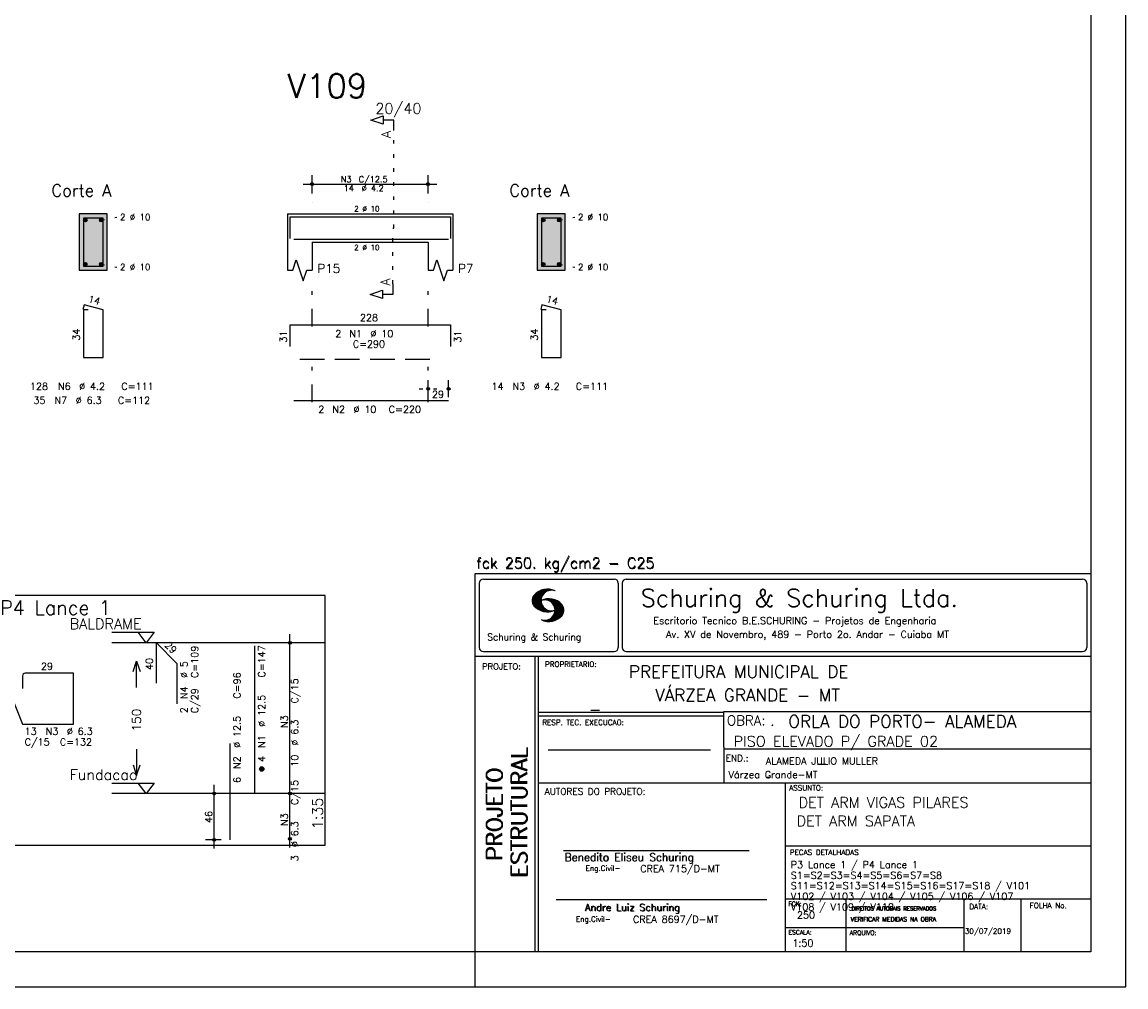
# Model space of a CAD drawing. Extents: x 0 to 84.1, y 0 to 59.4.
# Tile 5 of 7: x 52.7 to 84.1, y 0 to 27.4. Entities that reach past the tile are written whole.
import ezdxf

# ---------------------------------------------------------------- set-up
doc = ezdxf.new("R2010")
doc.units = 0
for name, pattern in [('ESTILO_TQS_0001', [1, 0.7, -0.3]), ('ESTILO_TQS_0002', [0.4, 0.1, -0.3]), ('ESTILO_TQS_0003', [1.5, 0.5, -0.4, 0.1, -0.5])]:
    doc.linetypes.add(name, pattern=pattern)
for name, color, linetype in [('1', 1, 'CONTINUOUS'), ('10', 10, 'CONTINUOUS'), ('2', 2, 'CONTINUOUS'), ('3', 3, 'CONTINUOUS'), ('4', 4, 'CONTINUOUS'), ('6', 6, 'CONTINUOUS'), ('7', 7, 'CONTINUOUS')]:
    doc.layers.add(name, color=color, linetype=linetype)
doc.styles.get("Standard").update_dxf_attribs({"font": 'ROMANS.SHX'})

msp = doc.modelspace()

# ---------------------------------------------------------------- linework, layer by layer
at = {"layer": '1', "linetype": 'ESTILO_TQS_0002'}
for p, q in [((63.285, 21.57093), (63.285, 24.34093)), ((54.965, 21.79593), (55.41, 21.88093)), ((67.985, 21.79593), (68.43, 21.88093)), ((63.26, 19.98593), (63.26, 21.57093)), ((63.26, 21.57093), (63.285, 21.57093)), ((54.965, 20.54593), (55.41, 20.46093)), ((67.985, 20.54593), (68.43, 20.46093)), ((64.01, 17.00093), (65.09, 17.00093))]:
    msp.add_line(p, q, dxfattribs=at)
at = {"layer": '1', "linetype": 'ESTILO_TQS_0001'}
msp.add_line((60.61, 17.84593), (64.61, 17.84593), dxfattribs=at)
at = {"layer": '1', "linetype": 'CONTINUOUS'}
for points in [[(48.505, 4.030214), (61.33, 4.030214), (61.33, 11.130214), (48.505, 11.130214), (48.505, 4.030214)], [(55.27, 10.080214), (56.47, 10.080214), (56.245, 9.780214), (56.02, 10.080214)], [(61.33, 9.780214), (55.27, 9.780214)], [(55.27, 5.7945), (56.47, 5.7945), (56.245, 5.4945), (56.02, 5.7945)], [(61.33, 5.4945), (55.27, 5.4945)]]:
    msp.add_lwpolyline(points, dxfattribs=at)
for centre in [(54.515, 21.79593), (54.965, 21.79593), (67.535, 21.79593), (67.985, 21.79593), (54.515, 20.54593), (54.965, 20.54593), (67.535, 20.54593), (67.985, 20.54593)]:
    msp.add_circle(centre, 0.05, dxfattribs=at)
for points in [[(54.565, 21.79593), (54.49, 21.839231), (54.468015, 21.813031)], [(54.565, 21.79593), (54.468015, 21.813031), (54.468015, 21.778829)], [(54.565, 21.79593), (54.468015, 21.778829), (54.49, 21.752629)], [(54.565, 21.79593), (54.523682, 21.84517), (54.49, 21.839231)], [(54.565, 21.79593), (54.49, 21.752629), (54.523682, 21.74669)], [(54.565, 21.79593), (54.553302, 21.828069), (54.523682, 21.84517)], [(54.565, 21.79593), (54.523682, 21.74669), (54.553302, 21.763791)], [(54.565, 21.79593), (54.553302, 21.763791), (54.565, 21.79593)], [(55.015, 21.79593), (54.94, 21.839231), (54.918015, 21.813031)], [(55.015, 21.79593), (54.918015, 21.813031), (54.918015, 21.778829)], [(55.015, 21.79593), (54.918015, 21.778829), (54.94, 21.752629)], [(55.015, 21.79593), (54.973682, 21.84517), (54.94, 21.839231)], [(55.015, 21.79593), (54.94, 21.752629), (54.973682, 21.74669)], [(55.015, 21.79593), (55.003302, 21.828069), (54.973682, 21.84517)], [(55.015, 21.79593), (54.973682, 21.74669), (55.003302, 21.763791)], [(55.015, 21.79593), (55.003302, 21.763791), (55.015, 21.79593)], [(67.585, 21.79593), (67.51, 21.839231), (67.488015, 21.813031)], [(67.585, 21.79593), (67.488015, 21.813031), (67.488015, 21.778829)], [(67.585, 21.79593), (67.488015, 21.778829), (67.51, 21.752629)], [(67.585, 21.79593), (67.543682, 21.84517), (67.51, 21.839231)], [(67.585, 21.79593), (67.51, 21.752629), (67.543682, 21.74669)], [(67.585, 21.79593), (67.573302, 21.828069), (67.543682, 21.84517)], [(67.585, 21.79593), (67.543682, 21.74669), (67.573302, 21.763791)], [(67.585, 21.79593), (67.573302, 21.763791), (67.585, 21.79593)], [(68.035, 21.79593), (67.96, 21.839231), (67.938015, 21.813031)], [(68.035, 21.79593), (67.938015, 21.813031), (67.938015, 21.778829)], [(68.035, 21.79593), (67.938015, 21.778829), (67.96, 21.752629)], [(68.035, 21.79593), (67.993682, 21.84517), (67.96, 21.839231)], [(68.035, 21.79593), (67.96, 21.752629), (67.993682, 21.74669)], [(68.035, 21.79593), (68.023302, 21.828069), (67.993682, 21.84517)], [(68.035, 21.79593), (67.993682, 21.74669), (68.023302, 21.763791)], [(68.035, 21.79593), (68.023302, 21.763791), (68.035, 21.79593)], [(54.565, 20.54593), (54.49, 20.589231), (54.468015, 20.563031)], [(54.565, 20.54593), (54.468015, 20.563031), (54.468015, 20.528829)], [(54.565, 20.54593), (54.468015, 20.528829), (54.49, 20.502629)], [(54.565, 20.54593), (54.523682, 20.59517), (54.49, 20.589231)], [(54.565, 20.54593), (54.49, 20.502629), (54.523682, 20.49669)], [(54.565, 20.54593), (54.553302, 20.578069), (54.523682, 20.59517)], [(54.565, 20.54593), (54.523682, 20.49669), (54.553302, 20.513791)], [(54.565, 20.54593), (54.553302, 20.513791), (54.565, 20.54593)], [(55.015, 20.54593), (54.94, 20.589231), (54.918015, 20.563031)], [(55.015, 20.54593), (54.918015, 20.563031), (54.918015, 20.528829)], [(55.015, 20.54593), (54.918015, 20.528829), (54.94, 20.502629)], [(55.015, 20.54593), (54.973682, 20.59517), (54.94, 20.589231)], [(55.015, 20.54593), (54.94, 20.502629), (54.973682, 20.49669)], [(55.015, 20.54593), (55.003302, 20.578069), (54.973682, 20.59517)], [(55.015, 20.54593), (54.973682, 20.49669), (55.003302, 20.513791)], [(55.015, 20.54593), (55.003302, 20.513791), (55.015, 20.54593)], [(67.585, 20.54593), (67.51, 20.589231), (67.488015, 20.563031)], [(67.585, 20.54593), (67.488015, 20.563031), (67.488015, 20.528829)], [(67.585, 20.54593), (67.488015, 20.528829), (67.51, 20.502629)], [(67.585, 20.54593), (67.543682, 20.59517), (67.51, 20.589231)], [(67.585, 20.54593), (67.51, 20.502629), (67.543682, 20.49669)], [(67.585, 20.54593), (67.573302, 20.578069), (67.543682, 20.59517)], [(67.585, 20.54593), (67.543682, 20.49669), (67.573302, 20.513791)], [(67.585, 20.54593), (67.573302, 20.513791), (67.585, 20.54593)], [(68.035, 20.54593), (67.96, 20.589231), (67.938015, 20.563031)], [(68.035, 20.54593), (67.938015, 20.563031), (67.938015, 20.528829)], [(68.035, 20.54593), (67.938015, 20.528829), (67.96, 20.502629)], [(68.035, 20.54593), (67.993682, 20.59517), (67.96, 20.589231)], [(68.035, 20.54593), (67.96, 20.502629), (67.993682, 20.49669)], [(68.035, 20.54593), (68.023302, 20.578069), (67.993682, 20.59517)], [(68.035, 20.54593), (67.993682, 20.49669), (68.023302, 20.513791)], [(68.035, 20.54593), (68.023302, 20.513791), (68.035, 20.54593)]]:
    msp.add_solid(points, dxfattribs=at)
at = {"layer": '10', "linetype": 'CONTINUOUS'}
for points in [[(55.14, 20.37093), (55.14, 21.97093), (54.34, 21.97093)], [(55.14, 20.37093), (54.34, 21.97093), (54.34, 20.37093)], [(68.16, 20.37093), (68.16, 21.97093), (67.36, 21.97093)], [(68.16, 20.37093), (67.36, 21.97093), (67.36, 20.37093)], [(55.14, 20.37093), (54.34, 20.37093), (55.14, 20.37093)], [(68.16, 20.37093), (67.36, 20.37093), (68.16, 20.37093)]]:
    msp.add_solid(points, dxfattribs=at)
at = {"layer": '2', "linetype": 'CONTINUOUS'}
for p, q in [((84.100006, 0), (84.100006, 59.400002)), ((60.96, 22.55093), (60.96, 23.07093)), ((64.26, 22.55093), (64.26, 23.07093)), ((60.71, 22.82093), (64.51, 22.82093)), ((60.96, 22.30093), (60.96, 22.30093)), ((64.26, 22.30093), (64.26, 22.30093)), ((55.14, 21.97093), (54.34, 21.97093)), ((54.34, 21.97093), (54.34, 20.37093)), ((55.14, 20.37093), (55.14, 21.97093)), ((60.26, 21.97093), (60.26, 21.17093)), ((60.26, 21.97093), (60.96, 21.97093)), ((60.96, 21.97093), (64.26, 21.97093)), ((64.26, 21.97093), (64.96, 21.97093)), ((64.96, 21.97093), (64.96, 21.17093)), ((68.16, 21.97093), (67.36, 21.97093)), ((67.36, 21.97093), (67.36, 20.37093)), ((68.16, 20.37093), (68.16, 21.97093)), ((60.26, 21.17093), (60.26, 20.37093)), ((60.96, 21.17093), (64.26, 21.17093)), ((60.96, 21.17093), (60.96, 20.37093)), ((64.26, 21.17093), (64.26, 20.37093)), ((64.96, 21.17093), (64.96, 20.37093)), ((54.34, 20.37093), (55.14, 20.37093)), ((67.36, 20.37093), (68.16, 20.37093)), ((64.26, 16.76093), (64.26, 17.25093)), ((64.84, 16.76093), (64.84, 17.25093)), ((64.26, 16.66093), (64.26, 16.66093)), ((64.84, 16.66093), (64.84, 16.66093)), ((65.600006, 11.755142), (83.100006, 11.755135)), ((65.600006, 1), (65.600006, 11.755142)), ((65.715988, 11.477417), (65.715988, 9.648308)), ((65.832489, 11.593918), (69.548996, 11.593918)), ((67.222488, 10.958214), (67.56427, 11.300003)), ((67.224472, 10.94606), (67.581131, 11.302727)), ((67.2267, 10.934158), (67.596313, 11.303772)), ((67.228943, 10.922256), (67.612335, 11.305649)), ((67.232178, 10.911354), (67.626831, 11.306015)), ((67.235916, 10.900948), (67.642014, 11.307053)), ((67.239655, 10.890556), (67.656281, 11.307182)), ((67.243561, 10.880333), (67.66925, 11.306015)), ((67.608673, 11.2313), (67.68306, 11.305702)), ((67.638062, 11.246552), (67.69574, 11.30423)), ((67.662872, 11.257233), (67.708405, 11.302757)), ((67.681976, 11.262199), (67.721237, 11.30146)), ((67.702469, 11.268562), (67.733063, 11.299149)), ((69.665497, 11.477417), (69.665497, 9.648308)), ((69.778748, 11.477417), (69.778748, 9.648308)), ((69.895248, 11.593918), (82.867508, 11.593918)), ((82.984009, 11.477417), (82.984009, 9.648308)), ((67.221771, 10.985771), (67.52832, 11.29232)), ((67.222122, 10.971992), (67.545929, 11.295792)), ((67.222168, 11.000305), (67.508011, 11.286148)), ((67.224365, 11.016647), (67.488403, 11.280685)), ((67.226578, 11.03299), (67.465408, 11.271812)), ((67.232437, 11.052986), (67.439468, 11.26001)), ((67.239258, 11.073952), (67.410522, 11.245209)), ((67.248611, 10.871239), (67.520584, 11.143219)), ((67.252747, 11.10157), (67.374313, 11.223145)), ((67.253647, 10.862129), (67.502121, 11.110611)), ((67.258682, 10.853035), (67.491592, 11.085945)), ((67.264267, 10.84449), (67.483597, 11.06382)), ((67.270782, 10.836868), (67.47966, 11.045746)), ((67.277298, 10.829247), (67.475876, 11.027817)), ((67.283813, 10.821625), (67.474167, 11.011971)), ((67.290558, 10.814232), (67.473114, 10.99678)), ((67.531494, 10.998619), (67.546158, 11.013283)), ((67.548691, 11.001663), (67.565323, 11.018303)), ((67.563156, 11.001991), (67.584885, 11.023735)), ((67.577606, 11.002319), (67.601898, 11.026611)), ((67.592072, 11.002647), (67.619476, 11.030045)), ((67.604584, 11.001007), (67.635239, 11.03167)), ((67.617233, 10.999535), (67.651505, 11.033806)), ((67.62999, 10.998154), (67.666199, 11.034363)), ((67.64122, 10.995239), (67.680893, 11.03492)), ((67.652435, 10.992317), (67.695602, 11.035484)), ((67.664337, 10.990074), (67.708984, 11.034729)), ((67.674881, 10.986488), (67.72316, 11.034767)), ((67.684326, 10.981789), (67.736191, 11.033653)), ((67.694321, 10.977654), (67.748459, 11.031792)), ((67.704605, 10.973801), (67.761597, 11.0308)), ((67.71431, 10.969368), (67.773758, 11.028824)), ((67.718491, 11.270424), (67.744904, 11.296837)), ((67.722412, 10.963333), (67.785233, 11.026146)), ((67.732498, 10.959282), (67.797607, 11.024391)), ((67.734482, 11.272285), (67.757004, 11.294807)), ((67.740387, 10.953033), (67.808838, 11.021484)), ((67.749115, 10.947632), (67.819702, 11.018219)), ((67.750473, 11.274147), (67.768555, 11.292221)), ((67.756165, 10.940536), (67.830765, 11.015137)), ((67.765198, 10.93544), (67.841873, 11.012115)), ((67.77211, 10.928207), (67.852234, 11.008339)), ((67.779831, 10.921783), (67.86261, 11.004555)), ((67.785919, 10.913734), (67.873306, 11.001122)), ((67.794006, 10.907692), (67.883316, 10.997002)), ((67.799911, 10.899467), (67.892731, 10.992279)), ((67.806625, 10.892029), (67.902451, 10.987854)), ((67.296936, 10.807419), (67.470306, 10.980797)), ((67.304733, 10.800133), (67.473206, 10.968597)), ((67.311829, 10.793083), (67.474121, 10.955383)), ((67.319168, 10.786293), (67.475159, 10.942276)), ((67.326828, 10.779808), (67.477615, 10.930595)), ((67.334488, 10.773323), (67.480087, 10.918922)), ((67.342133, 10.766846), (67.482544, 10.907249)), ((67.350098, 10.760674), (67.485901, 10.896469)), ((67.358337, 10.754768), (67.489655, 10.886078)), ((67.366577, 10.748863), (67.493408, 10.875694)), ((67.374802, 10.742966), (67.497208, 10.865356)), ((67.383392, 10.737427), (67.502075, 10.856102)), ((67.392227, 10.732109), (67.506958, 10.84684)), ((67.401062, 10.726807), (67.511841, 10.837578)), ((67.409882, 10.721497), (67.516922, 10.828537)), ((67.419189, 10.71666), (67.522842, 10.820305)), ((67.428635, 10.711967), (67.528748, 10.812088)), ((67.43808, 10.707275), (67.534668, 10.803864)), ((67.44754, 10.702599), (67.540802, 10.79586)), ((67.457642, 10.698563), (67.547699, 10.78862)), ((67.467743, 10.694519), (67.554611, 10.781387)), ((67.477829, 10.690483), (67.561508, 10.774155)), ((67.488205, 10.686714), (67.568588, 10.767105)), ((67.499008, 10.683372), (67.576477, 10.760849)), ((67.509796, 10.680031), (67.584366, 10.754601)), ((67.520599, 10.676697), (67.592255, 10.74836)), ((67.532074, 10.674026), (67.600327, 10.742287)), ((67.543625, 10.671448), (67.609238, 10.737053)), ((67.555176, 10.668869), (67.618134, 10.731819)), ((67.5672, 10.666748), (67.627045, 10.726585)), ((67.579605, 10.665009), (67.636261, 10.721664)), ((67.591995, 10.663277), (67.646255, 10.717522)), ((67.604782, 10.661919), (67.65625, 10.713379)), ((67.618134, 10.66114), (67.666229, 10.709244)), ((67.6315, 10.660355), (67.67691, 10.705772)), ((67.645309, 10.660042), (67.688126, 10.70285)), ((67.65976, 10.660355), (67.699341, 10.699936)), ((67.671295, 10.38913), (68.095734, 10.813568)), ((67.67421, 10.660667), (67.710678, 10.697136)), ((67.685135, 10.388832), (68.100952, 10.804665)), ((67.690598, 10.661674), (67.723846, 10.694931)), ((67.698959, 10.388527), (68.104996, 10.794571)), ((67.70816, 10.663521), (67.737625, 10.692986)), ((67.713776, 10.389206), (68.107529, 10.782967)), ((67.725296, 10.665939), (67.750778, 10.691422)), ((67.728806, 10.390091), (68.110825, 10.77211)), ((67.741867, 10.668861), (67.765747, 10.692741)), ((67.744095, 10.391251), (68.114105, 10.761261)), ((67.760269, 10.672806), (67.780136, 10.69268)), ((67.760544, 10.393555), (68.11557, 10.748596)), ((67.776978, 10.395859), (68.117249, 10.736137)), ((67.780106, 10.677895), (67.794464, 10.692261)), ((67.794464, 10.692261), (67.796539, 10.694336)), ((67.794861, 10.399597), (68.118942, 10.723679)), ((67.798126, 10.683296), (67.810562, 10.69574)), ((67.811752, 10.883018), (67.912231, 10.983505)), ((67.813049, 10.403664), (68.118515, 10.709122)), ((67.817169, 10.689835), (67.825378, 10.698044)), ((67.817657, 10.874802), (67.921875, 10.979012)), ((67.822357, 10.554344), (68.091095, 10.823074)), ((67.823761, 10.866768), (67.930435, 10.973442)), ((67.829498, 10.858353), (67.940002, 10.968857)), ((67.832825, 10.409302), (68.118134, 10.694611)), ((67.833084, 10.695976), (67.839569, 10.702461)), ((67.833527, 10.848244), (67.948654, 10.963379)), ((67.838394, 10.838989), (67.957047, 10.957634)), ((67.840729, 10.586838), (68.086777, 10.832893)), ((67.843323, 10.829773), (67.965561, 10.952019)), ((67.848358, 10.817596), (67.975677, 10.944923)), ((67.848709, 10.608963), (68.081818, 10.842072)), ((67.852341, 10.806755), (67.985031, 10.939453)), ((67.853302, 10.415634), (68.117767, 10.680092)), ((67.856201, 10.794724), (67.99379, 10.932312)), ((67.856934, 10.63131), (68.075089, 10.849472)), ((67.859863, 10.781189), (68.003067, 10.924393)), ((67.860703, 10.649239), (68.070358, 10.858894)), ((67.862656, 10.768639), (68.011749, 10.91774)), ((67.865173, 10.667847), (68.063507, 10.866165)), ((67.865234, 10.753647), (68.02092, 10.90934)), ((67.866241, 10.683037), (68.057556, 10.874352)), ((67.866318, 10.73967), (68.029205, 10.90255)), ((67.867294, 10.698235), (68.049774, 10.880722)), ((67.867905, 10.725861), (68.036682, 10.894646)), ((67.868118, 10.711845), (68.043793, 10.887527)), ((67.550323, 10.409546), (67.562592, 10.421799)), ((67.561462, 10.40654), (67.576416, 10.421486)), ((67.572601, 10.403542), (67.590225, 10.421173)), ((67.583755, 10.400551), (67.606155, 10.422958)), ((67.595673, 10.398346), (67.622162, 10.424828)), ((67.607605, 10.396141), (67.639587, 10.428116)), ((67.619553, 10.393929), (67.658707, 10.43309)), ((67.632141, 10.392387), (67.679932, 10.440178)), ((67.644958, 10.391075), (67.704071, 10.450188)), ((67.657776, 10.389755), (67.737152, 10.469131)), ((67.876404, 10.424599), (68.113495, 10.66169)), ((67.901276, 10.435333), (68.110229, 10.644287)), ((67.929581, 10.449501), (68.101624, 10.621544)), ((67.966125, 10.471909), (68.08902, 10.594803)), ((68.045029, 10.536674), (68.057724, 10.54937)), ((60.33, 5.2445), (60.33, 10.030214)), ((60.33, 9.780214), (60.33, 9.780214)), ((65.832489, 9.531807), (69.548996, 9.531807)), ((69.895248, 9.531807), (82.867508, 9.531807)), ((65.600006, 9.399994), (83.100006, 9.399994)), ((67.300385, 5.799995), (67.300385, 9.399994)), ((67.400391, 5.799995), (67.400391, 9.399994)), ((83.100006, 9.399994), (83.100006, 1)), ((72.668579, 7.799995), (67.400391, 7.799995)), ((72.668579, 7.699995), (67.400391, 7.699995)), ((83.100006, 7.814748), (72.656072, 7.814748)), ((72.668579, 6.816429), (72.668579, 7.814748)), ((67.670311, 6.739054), (72.288887, 6.739054)), ((72.668579, 6.816429), (72.668579, 5.799995)), ((72.668579, 6.7647), (83.100006, 6.764707)), ((58.18, 3.930214), (58.18, 5.7445)), ((60.33, 3.958786), (60.33, 5.7445)), ((67.300385, 1), (67.300385, 5.799995)), ((67.400391, 1), (67.400391, 5.799995)), ((67.400391, 5.799995), (83.100006, 5.799995)), ((74.420959, 4.799995), (74.420959, 5.799995)), ((58.38, 5.4945), (57.93, 5.4945)), ((58.63, 5.4945), (58.63, 5.4945)), ((60.33, 5.4945), (60.33, 5.4945)), ((60.33, 5.4945), (60.33, 5.4945)), ((74.420959, 1), (74.420959, 4.799995)), ((58.38, 4.180214), (57.93, 4.180214)), ((58.63, 4.180214), (58.63, 4.180214)), ((60.33, 4.208786), (60.33, 4.208786)), ((68.11142, 3.880456), (73.389854, 3.880456)), ((74.420958, 4.005768), (83.100005, 4.005775)), ((67.897606, 2.480272), (73.894493, 2.480272)), ((74.420959, 2.505768), (83.100006, 2.505775)), ((76.14679, 1), (76.14679, 2.505775)), ((79.496475, 1), (79.496475, 2.505775)), ((81.120974, 1), (81.120974, 2.505774)), ((74.420959, 1.691734), (79.496475, 1.691742)), ((65.600006, 0), (65.600006, 1)), ((83.100006, 1), (65.600006, 1)), ((0, 0), (84.100006, 0))]:
    msp.add_line(p, q, dxfattribs=at)
at = {"layer": '2', "linetype": 'ESTILO_TQS_0003'}
for p, q in [((60.96, 18.77293), (60.96, 19.87093)), ((64.26, 18.77293), (64.26, 19.87093)), ((60.96, 16.62293), (60.96, 17.96893)), ((64.26, 16.62293), (64.26, 17.96893))]:
    msp.add_line(p, q, dxfattribs=at)
at = {"layer": '2', "linetype": 'CONTINUOUS'}
for points in [[(83.100006, 1), (2.5, 1), (2.5, 58.400002), (83.100006, 58.400002), (83.100006, 1)], [(63.285, 24.34093), (63.285, 24.64093), (62.985, 24.64093), (62.985, 24.52093), (62.635, 24.64093), (62.985, 24.76093), (62.985, 24.64093)], [(60.26, 20.37093), (60.41, 20.37093), (60.51, 20.67093), (60.71, 20.07093), (60.81, 20.37093), (60.96, 20.37093)], [(64.26, 20.37093), (64.41, 20.37093), (64.51, 20.67093), (64.71, 20.07093), (64.81, 20.37093), (64.96, 20.37093)], [(63.26, 19.98593), (63.26, 19.68593), (62.96, 19.68593), (62.96, 19.56593), (62.61, 19.68593), (62.96, 19.80593), (62.96, 19.68593)], [(55.87, 8.962357), (55.97, 9.262357), (56.07, 8.962357)], [(55.97, 8.512357), (55.97, 9.262357)], [(55.97, 6.762357), (55.97, 6.012357)], [(55.87, 6.312357), (55.97, 6.012357), (56.07, 6.312357)]]:
    msp.add_lwpolyline(points, dxfattribs=at)
for centre, radius in [((60.96, 22.82093), 0.041625), ((60.96, 22.82093), 0.02075), ((64.26, 22.82093), 0.041625), ((64.26, 22.82093), 0.02075), ((64.26, 17.00093), 0.04), ((64.26, 17.00093), 0.02), ((64.84, 17.00093), 0.04), ((64.84, 17.00093), 0.02), ((60.33, 9.780214), 0.041625), ((60.33, 9.780214), 0.02075), ((58.18, 5.4945), 0.04), ((58.18, 5.4945), 0.02), ((60.33, 5.4945), 0.041625), ((60.33, 5.4945), 0.041625), ((60.33, 5.4945), 0.02075), ((60.33, 5.4945), 0.02075), ((58.18, 4.180214), 0.04), ((58.18, 4.180214), 0.02), ((60.33, 4.208786), 0.041625), ((60.33, 4.208786), 0.02075)]:
    msp.add_circle(centre, radius, dxfattribs=at)
for centre, radius, start, end in [((65.832489, 11.477417), 0.116502, 90, 180), ((67.648087, 10.815277), 0.491555, 63.393265, 138.909058), ((69.548996, 11.477417), 0.116502, 0, 90), ((69.895248, 11.477417), 0.116502, 90, 180), ((82.867508, 11.477417), 0.116502, 0, 90), ((67.465149, 10.982269), 0.243989, 140.229431, 231.895096), ((67.763229, 10.98333), 0.291044, 68.851509, 291.148499), ((67.692337, 10.543831), 0.491555, 41.090942, 116.606735), ((67.577194, 10.711891), 0.291044, 248.851501, 111.148491), ((67.648087, 11.15139), 0.491555, 218.229782, 296.60672), ((67.875275, 10.710823), 0.243989, 308.104889, 39.770576), ((67.692337, 10.879951), 0.491555, 243.393265, 321.770233), ((65.832489, 9.648308), 0.116502, 180, 270), ((69.548996, 9.648308), 0.116502, 270, 0), ((69.895248, 9.648308), 0.116502, 180, 270), ((82.867508, 9.648308), 0.116502, 270, 0)]:
    msp.add_arc(centre, radius, start, end, dxfattribs=at)
at = {"layer": '3', "linetype": 'CONTINUOUS'}
for p, q in [((59.468156, 6.185689), (59.53881, 6.256343)), ((59.468165, 6.203375), (59.521181, 6.256392)), ((59.471831, 6.171687), (59.552838, 6.252693)), ((59.477882, 6.160059), (59.564471, 6.246649)), ((59.485828, 6.150328), (59.574208, 6.238708)), ((59.495562, 6.142384), (59.582159, 6.228982)), ((59.507198, 6.136343), (59.588158, 6.217303)), ((59.521173, 6.13264), (59.591893, 6.20336)), ((59.538878, 6.132667), (59.591897, 6.185687))]:
    msp.add_line(p, q, dxfattribs=at)
msp.add_circle((59.53, 6.1945), 0.0625, dxfattribs=at)
at = {"layer": '4', "linetype": 'CONTINUOUS'}
for p, q in [((60.34, 21.27093), (60.34, 21.89093)), ((60.34, 21.89093), (64.9, 21.89093)), ((64.9, 21.89093), (64.9, 21.27093)), ((60.44, 21.25093), (64.84, 21.25093))]:
    msp.add_line(p, q, dxfattribs=at)
for points in [[(54.46, 21.85093), (54.46, 20.49093), (55.02, 20.49093), (55.02, 21.85093), (54.46, 21.85093)], [(67.48, 21.85093), (67.48, 20.49093), (68.04, 20.49093), (68.04, 21.85093), (67.48, 21.85093)]]:
    msp.add_lwpolyline(points, dxfattribs=at)
at = {"layer": '6', "linetype": 'CONTINUOUS'}
for p, q in [((54.477782, 19.39093), (54.442782, 19.255376)), ((54.6, 19.25093), (54.46, 19.25093)), ((54.46, 19.25093), (54.46, 17.89093)), ((55.02, 19.25093), (54.477782, 19.39093)), ((55.02, 17.89093), (55.02, 19.25093)), ((67.497782, 19.39093), (67.462782, 19.255376)), ((67.62, 19.25093), (67.48, 19.25093)), ((67.48, 19.25093), (67.48, 17.89093)), ((68.04, 19.25093), (67.497782, 19.39093)), ((68.04, 17.89093), (68.04, 19.25093)), ((60.34, 18.20093), (60.34, 18.82093)), ((60.34, 18.82093), (64.9, 18.82093)), ((64.9, 18.82093), (64.9, 18.20093)), ((54.46, 17.89093), (55.02, 17.89093)), ((67.48, 17.89093), (68.04, 17.89093)), ((60.44, 16.67093), (64.84, 16.67093)), ((56.534117, 8.637357), (56.534117, 9.780214)), ((56.534117, 9.780214), (57.120006, 9.194326)), ((59.33, 5.4945), (59.33, 9.6945)), ((57.120006, 9.194326), (57.120006, 8.051469)), ((52.72725, 8.836357), (52.72725, 8.486357)), ((54.17775, 8.915107), (52.806, 8.915107)), ((54.17775, 7.464607), (54.17775, 8.915107)), ((52.22725, 8.741987), (52.72725, 7.464607)), ((52.72725, 7.464607), (54.17775, 7.464607)), ((58.63, 4.180214), (58.63, 6.923071))]:
    msp.add_line(p, q, dxfattribs=at)
msp.add_arc((52.806, 8.836357), 0.07875, 90, 180, dxfattribs=at)

# ---------------------------------------------------------------- texts
at = {"layer": '1', "linetype": 'CONTINUOUS'}
for s, height, p in [('BALDRAME', 0.3, (54.07, 10.170214)), ('PREFEITURA MUNICIPAL DE', 0.35, (69.967754, 8.785075)), ('VÁRZEA GRANDE - MT', 0.35, (70.716987, 8.118506)), ('_', 0.35, (68.88924, 7.899706)), ('ORLA DO PORTO- ALAMEDA', 0.35, (74.501919, 7.371094)), ('.', 0.3, (73.984333, 7.423969)), ('PISO ELEVADO P/ GRADE 02', 0.3, (72.946369, 6.831837)), ('ALAMEDA JULIO MULLER', 0.2, (73.86333, 6.322955)), ('_', 0.35, (75.330094, 6.362007)), ('Fundacao', 0.3, (54.07, 5.8845)), ('Várzea Grande-MT', 0.2, (72.803273, 5.930193)), ('_', 0.2, (73.86333, 5.982955)), ('DET ARM VIGAS PILARES', 0.3, (74.791907, 5.09393)), ('DET ARM SAPATA', 0.3, (74.737424, 4.567268)), ('P3 Lance 1 / P4 Lance 1', 0.2, (74.571808, 3.37457)), ('S1=S2=S3=S4=S5=S6=S7=S8', 0.2, (74.571808, 3.07457)), ('S11=S12=S13=S14=S15=S16=S17=S18 / V101', 0.2, (74.571808, 2.77457)), ('V102 / V103 / V104 / V105 / V106 / V107', 0.2, (74.571808, 2.47457)), ('V108 / V109 / V110', 0.2, (74.571808, 2.17457)), ('250', 0.2, (74.745692, 1.940266)), ('30/07/2019', 0.15, (79.520414, 1.512631))]:
    msp.add_text(s, height=height, dxfattribs=at).set_placement(p)
at = {"layer": '2', "linetype": 'CONTINUOUS'}
for s, height, p in [('20/40', 0.3, (62.76, 24.82093)), ('N3', 0.17, (61.777, 22.87193)), ('C/12.5', 0.17, (62.287, 22.87193)), ('Corte A', 0.34, (53.55, 22.47093)), ('14', 0.17, (61.862, 22.61693)), ('%%c 4.2', 0.17, (62.372, 22.61693)), ('Corte A', 0.34, (66.57, 22.47093)), ('2 %%c 10', 0.18, (55.5, 21.79093)), ('2 %%c 10', 0.15, (62.16, 22.04593)), ('2 %%c 10', 0.18, (68.52, 21.79093)), ('2 %%c 10', 0.15, (62.16, 20.94593)), ('2 %%c 10', 0.18, (55.5, 20.37093)), ('P15', 0.25, (61.11, 20.29593)), ('P7', 0.25, (65.11, 20.29593)), ('2 %%c 10', 0.18, (68.52, 20.37093)), ('228', 0.2, (62.32, 18.92093)), ('2', 0.2, (61.62, 18.47093)), ('N1', 0.2, (62.02, 18.47093)), ('%%c 10', 0.2, (62.62, 18.47093)), ('C=290', 0.2, (62.12, 18.17093)), ('128', 0.2, (52.94, 16.97093)), ('N6', 0.2, (53.74, 16.97093)), ('%%c 4.2', 0.2, (54.34, 16.97093)), ('C=111', 0.2, (55.54, 16.97093)), ('14', 0.2, (66.06, 16.97093)), ('N3', 0.2, (66.66, 16.97093)), ('%%c 4.2', 0.2, (67.26, 16.97093)), ('C=111', 0.2, (68.46, 16.97093)), ('35', 0.2, (53.04, 16.57093)), ('N7', 0.2, (53.64, 16.57093)), ('%%c 6.3', 0.2, (54.24, 16.57093)), ('C=112', 0.2, (55.44, 16.57093)), ('29', 0.2, (64.37, 16.74093)), ('2', 0.2, (61.14, 16.32093)), ('N2', 0.2, (61.54, 16.32093)), ('%%c 10', 0.2, (62.14, 16.32093)), ('C=220', 0.2, (63.14, 16.32093)), ('fck 250. kg/cm2 - C25', 0.3, (65.628578, 11.907463)), ('fck 250. kg/cm2 - C25', 0.3, (65.641754, 11.880586)), ('Schuring & Schuring Ltda.', 0.5, (70.306839, 10.806786)), ('Escritorio Tecnico B.E.SCHURING - Projetos de Engenharia', 0.2, (70.664673, 10.308487)), ('Schuring & Schuring', 0.19, (65.944336, 9.851486)), ('Av. XV de Novembro, 489 - Porto 2o. Andar - Cuiaba MT', 0.2, (71.023193, 9.925888)), ('1', 0.01, (61.12, 9.780214)), ('29', 0.2, (53.2525, 9.015107)), ('PROJETO:', 0.175, (65.793152, 9.02159)), ('PROPRIETARIO:', 0.15, (67.584534, 9.097366)), ('RESP. TEC. EXECUCAO:', 0.15, (67.506004, 7.444514)), ('OBRA:', 0.278755, (72.755102, 7.434759)), ('13', 0.2, (52.79, 7.164857)), ('N3', 0.2, (53.39, 7.164857)), ('%%c 6.3', 0.2, (53.99, 7.164857)), ('C/15', 0.2, (52.79, 6.864857)), ('C=132', 0.2, (53.79, 6.864857)), ('END.:', 0.185837, (72.717902, 6.410233)), ('AUTORES DO PROJETO:', 0.185837, (67.572014, 5.463953)), ('ASSUNTO:', 0.15, (74.525462, 5.581304)), ('0', 0.01, (61.12, 5.4945)), ('Benedito Eliseu Schuring', 0.22, (68.138321, 3.577287)), ('Benedito Eliseu Schuring', 0.22, (68.149795, 3.577287)), ('PECAS DETALHADAS', 0.15, (74.54287, 3.751117)), ('Eng.Civil-', 0.15, (68.737209, 3.298847)), ('CREA 715/D-MT', 0.2, (70.290742, 3.262761)), ('Andre Luiz Schuring', 0.2, (68.716738, 2.158081)), ('Andre Luiz Schuring', 0.2, (68.734296, 2.149201)), ('FCK:', 0.125, (74.500763, 2.299423)), ('DIREITOS AUTORAIS RESERVADOS', 0.11, (76.294724, 2.176125)), ('DIREITOS AUTORAIS RESERVADOS', 0.11, (76.303696, 2.176125)), ('DATA:', 0.15, (79.648044, 2.2071)), ('FOLHA No.', 0.15, (81.365514, 2.23814)), ('Eng.Civil-', 0.15, (68.462773, 1.853248)), ('CREA 8697/D-MT', 0.2, (70.08334, 1.825346)), ('VERIFICAR MEDIDAS NA OBRA', 0.125, (76.271484, 1.861862)), ('VERIFICAR MEDIDAS NA OBRA', 0.125, (76.280457, 1.861862)), ('ESCALA:', 0.125, (74.507034, 1.490738)), ('ARQUIVO:', 0.125, (76.249054, 1.475601)), ('1:50', 0.2, (74.617035, 1.144112))]:
    msp.add_text(s, height=height, dxfattribs=at).set_placement(p)
for s, height, rotation, p in [('A', 0.272, 90, (63.2034, 24.12333)), ('A', 0.272, 90, (63.1784, 19.93153)), ('14', 0.2, 345.522488, (54.580242, 19.467755)), ('14', 0.2, 345.522488, (67.600242, 19.467755)), ('34', 0.2, 90, (54.36, 18.37093)), ('31', 0.2, 90, (60.24, 18.31093)), ('31', 0.2, 90, (65.2, 18.31093)), ('34', 0.2, 90, (67.38, 18.37093)), ('29', 0.2, 315, (56.756351, 9.699402)), ('C=109', 0.2, 90, (57.72, 8.780214)), ('C=147', 0.2, 90, (59.63, 8.7945)), ('40', 0.2, 90, (56.434117, 9.008786)), ('%%c 5', 0.2, 90, (57.42, 8.780214)), ('C=96', 0.2, 90, (58.93, 8.1945)), ('N4', 0.2, 90, (57.42, 8.180214)), ('C/15', 0.2, 90, (60.57, 8.057357)), ('C/29', 0.2, 90, (57.72, 7.780214)), ('%%c 12.5', 0.2, 90, (59.63, 7.3945)), ('2', 0.2, 90, (57.42, 7.780214)), ('150', 0.25, 90, (56.095, 7.262357)), ('%%c 12.5', 0.2, 90, (58.93, 6.7945)), ('N3', 0.2, 90, (60.27, 7.357357)), ('%%c 6.3', 0.2, 90, (60.57, 6.857357)), ('N1', 0.2, 90, (59.63, 6.7945)), ('ESTRUTURAL', 0.45, 90, (67.07373, 3.12536)), ('ESTRUTURAL', 0.45, 90, (67.07373, 3.094507)), ('N2', 0.2, 90, (58.93, 6.1945)), ('4', 0.2, 90, (59.63, 6.3945)), ('10', 0.2, 90, (60.57, 6.257357)), ('PROJETO', 0.45, 90, (66.369095, 3.606125)), ('PROJETO', 0.45, 90, (66.369095, 3.575272)), ('6', 0.2, 90, (58.93, 5.7945)), ('C/15', 0.2, 90, (60.57, 5.171643)), ('1:35', 0.3, 90, (61.27, 4.480214)), ('46', 0.2, 90, (58.12, 4.657357)), ('N3', 0.2, 90, (60.27, 4.571643)), ('%%c 6.3', 0.2, 90, (60.57, 3.971643)), ('3', 0.2, 90, (60.57, 3.571643))]:
    msp.add_text(s, height=height, rotation=rotation, dxfattribs=at).set_placement(p)
at = {"layer": '7', "linetype": 'CONTINUOUS'}
for s, height, p in [('V109', 0.68, (60.26, 25.27093)), ('P4 Lance 1', 0.4, (52.0925, 10.580214))]:
    msp.add_text(s, height=height, dxfattribs=at).set_placement(p)

doc.saveas('drawing.dxf')
